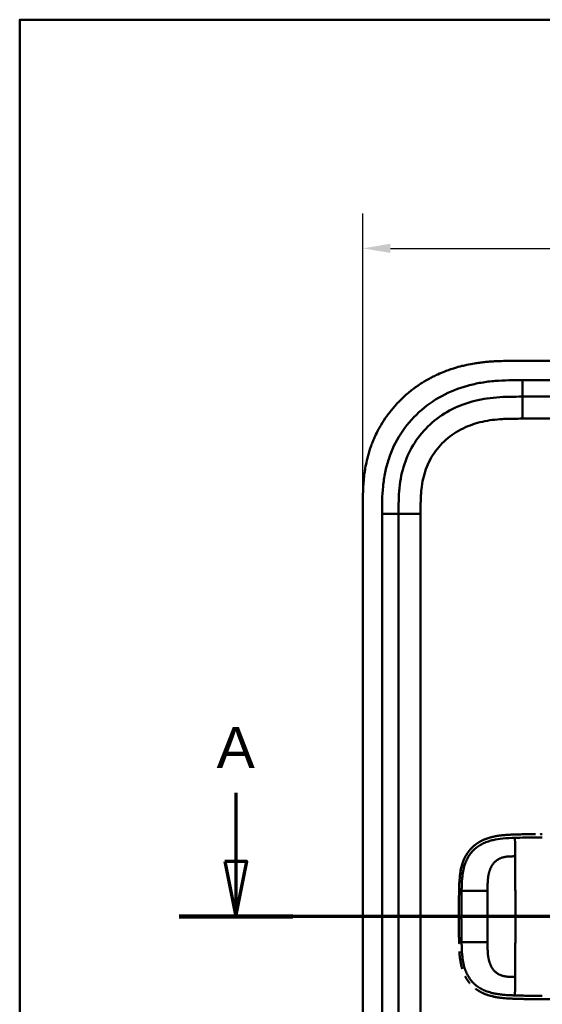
# Model space of a CAD drawing. Header units: millimetres. Extents: x 20 to 833, y 20 to 574.
# Tile 9 of 16: x 20 to 115, y 395 to 574. Entities that reach past the tile are written whole.
import ezdxf

# ---------------------------------------------------------------- set-up
doc = ezdxf.new("R2010")
doc.units = ezdxf.units.MM
doc.header["$LTSCALE"] = 2
for name, color, linetype, lineweight in [('Bemaßungen(DIN)', 7, 'Continuous', 25), ('Schnittansichtslinien(DIN)', 7, 'Continuous', 70), ('Sichtbare Kanten(DIN)', 7, 'Continuous', 50), ('Sichtbare tangentiale Kanten(DIN)', 7, 'Continuous', 50), ('Skizziergeometrie(DIN)', 7, 'Continuous', 50)]:
    doc.layers.add(name, color=color, linetype=linetype, lineweight=lineweight)
doc.styles.add('Aktuell-DINGroßer Text', font='arial.ttf')
doc.styles.add('STANDARD-DIN~0', font='arial.ttf')
doc.dimstyles.new('CAD-LAN', dxfattribs={"dimscale": 2, "dimtxt": 3.5, "dimasz": 2.5, "dimexe": 3.175, "dimexo": 0, "dimgap": 0.8, "dimtad": 1, "dimrnd": 1e-08, "dimtxsty": 'STANDARD-DIN~0', "dimcen": 0.09, "dimdle": 10, "dimclrd": 250, "dimclre": 250, "dimclrt": 250, "dimadec": 0, "dimazin": 2, "dimtfac": 1, "dimtmove": 0, "dimatfit": 3, "dimfxl": 1, "dimtolj": 1, "dimtzin": 0, "dimlwd": 25, "dimlwe": 25, "dimarcsym": 0})

# ---------------------------------------------------------------- blocks, each defined once
blk = doc.blocks.new('Ränder Standardrahmen')
at = {"layer": 'Skizziergeometrie(DIN)', "flags": 128}
blk.add_lwpolyline([(10, 10), (10, 287), (410, 287), (410, 10), (10, 10)], dxfattribs=at)
blk = doc.blocks.new('*D21')
at = {"layer": 'Bemaßungen(DIN)', "color": 250, "linetype": 'Continuous', "lineweight": 25, "true_color": 0x3f3f3f, "transparency": 16777216}
for p, q in [((82.41, 485.22), (82.41, 538.8)), ((296.41, 485.22), (296.41, 538.8)), ((87.41, 532.45), (291.41, 532.45))]:
    blk.add_line(p, q, dxfattribs=at)
at = {"layer": 'Bemaßungen(DIN)', "color": 250, "linetype": 'Continuous', "true_color": 0x3f3f3f, "transparency": 16777216}
for points in [[(87.41, 533.28), (87.41, 531.61), (82.41, 532.45)], [(291.41, 533.28), (291.41, 531.61), (296.41, 532.45)]]:
    blk.add_solid(points, dxfattribs=at)
at = {"layer": 'Defpoints', "color": 0, "linetype": 'Continuous', "transparency": 16777216}
for p in [(296.41, 532.45), (82.41, 485.22), (296.41, 485.22)]:
    blk.add_point(p, dxfattribs=at)
at = {"layer": 'Bemaßungen(DIN)', "color": 250, "linetype": 'Continuous', "lineweight": 25, "true_color": 0x3f3f3f, "transparency": 16777216, "insert": (181.63, 541.08), "char_height": 7, "attachment_point": 1, "style": 'STANDARD-DIN~0'}
blk.add_mtext('\\A1;214', dxfattribs=at)
blk = doc.blocks.new('2DTransSchnitt0')
at = {"layer": 'Schnittansichtslinien(DIN)', "linetype": 'Continuous'}
for p, q in [((29.658, 216.764), (29.658, 210.507)), ((157.173, 216.764), (157.173, 210.507)), ((28.658, 210.507), (29.658, 205.507)), ((30.658, 210.507), (28.658, 210.507)), ((29.658, 210.507), (29.658, 205.507)), ((29.658, 205.507), (30.658, 210.507)), ((156.173, 210.507), (157.173, 205.507)), ((158.173, 210.507), (156.173, 210.507)), ((157.173, 210.507), (157.173, 205.507)), ((157.173, 205.507), (158.173, 210.507)), ((162.342, 205.507), (24.488, 205.507))]:
    blk.add_line(p, q, dxfattribs=at)
at = {"layer": 'Schnittansichtslinien(DIN)', "linetype": 'Continuous', "lineweight": 140}
for p, q in [((34.827, 205.507), (24.488, 205.507)), ((162.342, 205.507), (152.003, 205.507))]:
    blk.add_line(p, q, dxfattribs=at)
at = {"layer": 'Schnittansichtslinien(DIN)', "linetype": 'Continuous', "flags": 128}
for points in [[(28.658, 210.507), (29.658, 205.507), (30.658, 210.507), (28.658, 210.507)], [(156.173, 210.507), (157.173, 205.507), (158.173, 210.507), (156.173, 210.507)]]:
    blk.add_lwpolyline(points, dxfattribs=at)
at = {"layer": 'Schnittansichtslinien(DIN)'}
for points in [[(28.658, 210.507), (29.658, 205.507), (30.658, 210.507), (28.658, 210.507)], [(156.173, 210.507), (157.173, 205.507), (158.173, 210.507), (156.173, 210.507)]]:
    blk.add_solid(points, dxfattribs=at)
at = {"layer": 'Schnittansichtslinien(DIN)', "char_height": 3.734, "attachment_point": 7, "style": 'Aktuell-DINGroßer Text'}
for insert in [(27.904, 219.007), (155.419, 219.007)]:
    blk.add_mtext('A', dxfattribs=dict(at, insert=insert))

msp = doc.modelspace()

# ---------------------------------------------------------------- linework, layer by layer
at = {"layer": 'Sichtbare Kanten(DIN)'}
for p, q in [((269.367, 512.001), (110.445, 512.001)), ((256.368, 505.501), (111.444, 505.501)), ((82.406, 485.217), (82.406, 293.786)), ((88.906, 484.217), (88.906, 294.786)), ((112.679, 396.029), (112.679, 396.029))]:
    msp.add_line(p, q, dxfattribs=at)
for radius, start, end in [(11.5, 148.39068, 148.43445), (11.6, 147.51746, 147.56366), (11.7, 146.65937, 146.70471), (11.5, 211.57112, 211.61294), (11.6, 212.44432, 212.48803), (11.7, 213.30625, 213.34865)]:
    msp.add_arc((114.906, 411.001), radius, start, end, dxfattribs=at)
for points, degree, knots in [([(110.445, 512.001), (109.847, 512.002), (108.796, 512.001), (107.585, 511.976), (106.672, 511.94), (106.062, 511.907), (105.3, 511.853), (104.689, 511.799), (103.926, 511.716), (103.315, 511.636), (102.4, 511.495), (101.489, 511.325), (100.283, 511.047), (99.386, 510.799), (98.498, 510.518), (97.912, 510.314), (97.04, 509.984), (96.181, 509.621), (94.92, 509.016), (93.83, 508.412), (92.516, 507.579), (91.505, 506.851), (90.297, 505.868), (89.379, 505.023), (88.299, 503.899), (87.491, 502.948), (86.556, 501.699), (85.872, 500.654), (85.179, 499.431), (84.761, 498.593), (84.378, 497.738), (84.141, 497.16), (83.868, 496.429), (83.668, 495.838), (83.442, 495.093), (83.279, 494.492), (83.061, 493.585), (82.878, 492.671), (82.691, 491.446), (82.589, 490.526), (82.514, 489.607), (82.476, 488.996), (82.442, 488.232), (82.424, 487.624), (82.412, 486.868), (82.406, 486.115), (82.406, 485.516), (82.406, 485.217)], 3, [0.00000945, 0.00000945, 0.00000945, 0.00000945, 0.04167564, 0.07292528, 0.08334182, 0.10417491, 0.11459146, 0.13542455, 0.1458411, 0.16667419, 0.17709074, 0.20834038, 0.22917347, 0.26042311, 0.27083965, 0.29167275, 0.30208929, 0.33333893, 0.35417202, 0.39583821, 0.4166713, 0.45833749, 0.47917058, 0.52083676, 0.54166985, 0.58333604, 0.60416913, 0.64583532, 0.66666841, 0.69791805, 0.70833459, 0.72916769, 0.73958423, 0.76041733, 0.77083387, 0.79166696, 0.80208351, 0.83333315, 0.85416624, 0.88541588, 0.89583243, 0.91666552, 0.92708206, 0.94791516, 0.9583317, 0.9791648, 0.99999789, 0.99999789, 0.99999789, 0.99999789]), ([(111.444, 505.501), (110.639, 505.501), (109.043, 505.5), (106.706, 505.393), (104.44, 505.116), (101.523, 504.479), (98.089, 503.117), (94.504, 500.574), (91.674, 497.231), (90.115, 493.953), (89.368, 491.124), (89.038, 488.907), (88.907, 486.601), (88.906, 485.017), (88.906, 484.217)], 3, [18.3883596, 18.3883596, 18.3883596, 18.3883596, 18.6318617, 18.875363, 19.1188643, 19.3623656, 19.8493681, 20.3363707, 20.8233732, 21.3103757, 21.553877, 21.7973783, 22.0408796, 22.2843823, 22.2843823, 22.2843823, 22.2843823]), ([(110.05, 425.936), (110.05, 425.936), (109.634, 425.922), (108.85, 425.892), (108.074, 425.844), (107.314, 425.764), (106.567, 425.633), (106.218, 425.558)], 5, [0, 0, 0, 0, 0, 0, 0.00023388, 0.21792631, 0.41257681, 0.41257681, 0.41257681, 0.41257681, 0.41257681, 0.41257681]), ([(110.249, 425.943), (110.226, 425.942), (110.203, 425.941), (110.137, 425.939), (110.093, 425.938), (110.05, 425.936)], 3, [0.495122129, 0.495122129, 0.495122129, 0.495122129, 0.502349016, 0.502349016, 0.515895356, 0.515895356, 0.515895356, 0.515895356]), ([(110.249, 425.943), (110.249, 425.943), (110.249, 425.943), (110.249, 425.943), (110.249, 425.943), (110.249, 425.943), (110.249, 425.943), (110.25, 425.943), (110.251, 425.943), (110.254, 425.943), (110.256, 425.943), (110.265, 425.943), (110.271, 425.944), (110.297, 425.945), (110.317, 425.945), (110.396, 425.948), (110.455, 425.95), (110.551, 425.952), (110.588, 425.954), (110.644, 425.955), (110.663, 425.956), (110.691, 425.957), (110.7, 425.957), (110.714, 425.957), (110.719, 425.957), (110.726, 425.958), (110.728, 425.958), (110.731, 425.958), (110.733, 425.958), (110.734, 425.958), (110.735, 425.958), (110.736, 425.958), (110.736, 425.958), (110.737, 425.958), (110.737, 425.958), (110.737, 425.958), (110.737, 425.958), (110.737, 425.958), (110.737, 425.958), (110.737, 425.958), (110.737, 425.958), (110.737, 425.958)], 3, [0, 0, 0, 0, 0.000030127, 0.000030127, 0.00007034, 0.00007034, 0.000146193, 0.000146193, 0.000373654, 0.000373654, 0.001055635, 0.001055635, 0.003100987, 0.003100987, 0.009236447, 0.009236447, 0.027643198, 0.027643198, 0.039082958, 0.039082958, 0.044805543, 0.044805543, 0.047668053, 0.047668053, 0.049100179, 0.049100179, 0.049817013, 0.049817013, 0.050176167, 0.050176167, 0.050356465, 0.050356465, 0.050447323, 0.050447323, 0.050493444, 0.050493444, 0.050517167, 0.050517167, 0.050529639, 0.050529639, 0.050543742, 0.050543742, 0.050543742, 0.050543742]), ([(111.41, 425.975), (111.401, 425.975), (111.393, 425.975), (111.183, 425.97), (110.982, 425.965), (110.766, 425.959), (110.752, 425.958), (110.737, 425.958)], 3, [0.373932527, 0.373932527, 0.373932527, 0.373932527, 0.376597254, 0.376597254, 0.439473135, 0.439473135, 0.443987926, 0.443987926, 0.443987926, 0.443987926]), ([(111.41, 425.975), (111.41, 425.975), (111.41, 425.975), (111.41, 425.975), (111.411, 425.975), (111.411, 425.975), (111.411, 425.975), (111.413, 425.975), (111.414, 425.975), (111.419, 425.975), (111.422, 425.975), (111.436, 425.976), (111.446, 425.976), (111.488, 425.977), (111.52, 425.978), (111.646, 425.98), (111.741, 425.983), (111.867, 425.985), (111.897, 425.986), (111.943, 425.987), (111.958, 425.987), (111.981, 425.987), (111.989, 425.987), (112, 425.988), (112.004, 425.988), (112.01, 425.988), (112.012, 425.988), (112.015, 425.988), (112.016, 425.988), (112.017, 425.988), (112.018, 425.988), (112.018, 425.988), (112.019, 425.988), (112.019, 425.988), (112.019, 425.988), (112.019, 425.988), (112.019, 425.988), (112.019, 425.988), (112.019, 425.988), (112.02, 425.988)], 3, [0, 0, 0, 0, 0.000046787, 0.000046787, 0.000086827, 0.000086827, 0.000206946, 0.000206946, 0.000567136, 0.000567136, 0.001647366, 0.001647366, 0.004887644, 0.004887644, 0.014608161, 0.014608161, 0.043771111, 0.043771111, 0.053078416, 0.053078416, 0.057732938, 0.057732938, 0.060060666, 0.060060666, 0.0612249, 0.0612249, 0.061807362, 0.061807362, 0.062098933, 0.062098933, 0.062245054, 0.062245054, 0.062318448, 0.062318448, 0.062355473, 0.062355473, 0.062374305, 0.062374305, 0.06239437, 0.06239437, 0.06239437, 0.06239437]), ([(112.628, 425.998), (112.617, 425.998), (112.607, 425.998), (112.403, 425.995), (112.211, 425.992), (112.02, 425.988)], 3, [0.247650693, 0.247650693, 0.247650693, 0.247650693, 0.250845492, 0.250845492, 0.310534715, 0.310534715, 0.310534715, 0.310534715]), ([(112.628, 425.998), (112.628, 425.998), (112.628, 425.998), (112.628, 425.998), (112.628, 425.998), (112.629, 425.998), (112.629, 425.998), (112.631, 425.998), (112.632, 425.998), (112.637, 425.998), (112.64, 425.998), (112.654, 425.998), (112.665, 425.998), (112.707, 425.999), (112.739, 425.999), (112.866, 426.001), (112.962, 426.002), (113.087, 426.004), (113.116, 426.004), (113.16, 426.004), (113.174, 426.005), (113.196, 426.005), (113.203, 426.005), (113.214, 426.005), (113.218, 426.005), (113.223, 426.005), (113.225, 426.005), (113.228, 426.005), (113.229, 426.005), (113.23, 426.005), (113.23, 426.005), (113.231, 426.005), (113.231, 426.005), (113.232, 426.005), (113.232, 426.005), (113.232, 426.005), (113.232, 426.005), (113.232, 426.005), (113.232, 426.005), (113.232, 426.005)], 3, [0, 0, 0, 0, 0.000043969, 0.000043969, 0.000083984, 0.000083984, 0.000204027, 0.000204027, 0.000564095, 0.000564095, 0.001644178, 0.001644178, 0.004884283, 0.004884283, 0.014604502, 0.014604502, 0.04376599, 0.04376599, 0.052593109, 0.052593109, 0.057007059, 0.057007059, 0.059214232, 0.059214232, 0.060317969, 0.060317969, 0.060869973, 0.060869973, 0.061146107, 0.061146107, 0.061284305, 0.061284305, 0.061353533, 0.061353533, 0.061388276, 0.061388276, 0.061405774, 0.061405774, 0.061423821, 0.061423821, 0.061423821, 0.061423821]), ([(114.744, 426.014), (114.744, 426.014), (114.744, 426.014), (114.744, 426.014), (114.744, 426.014), (114.744, 426.014), (114.745, 426.014), (114.746, 426.014), (114.746, 426.014), (114.749, 426.014), (114.75, 426.014), (114.77, 426.014), (114.788, 426.014), (114.83, 426.014), (114.854, 426.014), (114.91, 426.014), (114.943, 426.014), (114.986, 426.014), (114.996, 426.014), (115.011, 426.014), (115.014, 426.014), (115.019, 426.014), (115.02, 426.014), (115.022, 426.014), (115.022, 426.014), (115.023, 426.014), (115.023, 426.014), (115.023, 426.014), (115.023, 426.014), (115.024, 426.014)], 3, [0, 0, 0, 0, 0.000010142, 0.000010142, 0.000037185, 0.000037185, 0.000109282, 0.000109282, 0.000301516, 0.000301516, 0.000814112, 0.000814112, 0.00628175, 0.00628175, 0.013571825, 0.013571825, 0.023292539, 0.023292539, 0.026532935, 0.026532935, 0.027613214, 0.027613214, 0.02797342, 0.02797342, 0.028093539, 0.028093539, 0.028133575, 0.028133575, 0.028179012, 0.028179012, 0.028179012, 0.028179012]), ([(100.383, 420.183), (100.383, 420.183), (100.383, 420.183), (100.383, 420.183), (100.383, 420.183), (100.383, 420.184), (100.383, 420.184), (100.383, 420.185), (100.383, 420.185), (100.385, 420.193), (100.388, 420.201), (100.392, 420.218), (100.395, 420.227), (100.404, 420.261), (100.411, 420.286), (100.455, 420.443), (100.495, 420.574), (100.594, 420.876), (100.657, 421.047), (101.02, 421.947), (101.43, 422.63), (102.106, 423.407), (102.299, 423.602), (102.57, 423.843), (102.638, 423.902), (102.732, 423.979), (102.755, 423.998), (102.808, 424.04), (102.846, 424.07), (102.869, 424.087)], 3, [0, 0, 0, 0, 0.00001917, 0.00001917, 0.00005748, 0.00005748, 0.00013409, 0.00013409, 0.00028731, 0.00028731, 0.00273867, 0.00273867, 0.00568457, 0.00568457, 0.01354037, 0.01354037, 0.05545009, 0.05545009, 0.11134724, 0.11134724, 0.35517064, 0.35517064, 0.44356643, 0.44356643, 0.47298656, 0.47298656, 0.4827917, 0.4827917, 0.49507826, 0.49507826, 0.49507826, 0.49507826]), ([(104.482, 425.02), (104.409, 424.989), (104.069, 424.84), (103.737, 424.672), (103.414, 424.481), (103.104, 424.269), (102.869, 424.087)], 5, [0.61062915, 0.61062915, 0.61062915, 0.61062915, 0.61062915, 0.61062915, 0.65331117, 0.81171679, 0.81171679, 0.81171679, 0.81171679, 0.81171679, 0.81171679]), ([(104.482, 425.02), (104.482, 425.02), (104.482, 425.02), (104.482, 425.02), (104.483, 425.02), (104.485, 425.021), (104.486, 425.021), (104.492, 425.024), (104.497, 425.026), (104.514, 425.033), (104.526, 425.038), (104.605, 425.071), (104.671, 425.097), (104.828, 425.158), (104.918, 425.191), (105.252, 425.307), (105.499, 425.381), (105.833, 425.468), (105.917, 425.489), (106.03, 425.516), (106.058, 425.522), (106.13, 425.538), (106.188, 425.551), (106.218, 425.558)], 3, [0, 0, 0, 0, 0.00003654, 0.00003654, 0.00018252, 0.00018252, 0.00076618, 0.00076618, 0.00242803, 0.00242803, 0.00685953, 0.00685953, 0.03049566, 0.03049566, 0.06201176, 0.06201176, 0.14610436, 0.14610436, 0.1741175, 0.1741175, 0.18345461, 0.18345461, 0.19786845, 0.19786845, 0.19786845, 0.19786845]), ([(101.742, 422.979), (101.609, 422.812), (101.429, 422.566), (101.262, 422.309), (101.109, 422.04), (100.969, 421.762), (100.93, 421.679)], 5, [0.97812109, 0.97812109, 0.97812109, 0.97812109, 0.97812109, 0.97812109, 1.08869603, 1.13469167, 1.13469167, 1.13469167, 1.13469167, 1.13469167, 1.13469167]), ([(99.919, 415.89), (99.936, 416.629), (99.96, 417.37), (100.106, 418.917), (100.24, 419.73), (100.549, 420.75), (100.636, 420.999), (100.768, 421.323), (100.803, 421.403), (100.85, 421.51), (100.862, 421.536), (100.892, 421.601), (100.919, 421.657), (100.93, 421.679)], 3, [0, 0, 0, 0, 0.22193256, 0.22193256, 0.46716083, 0.46716083, 0.54829262, 0.54829262, 0.57530617, 0.57530617, 0.58430949, 0.58430949, 0.59766622, 0.59766622, 0.59766622, 0.59766622]), ([(100.383, 420.183), (100.376, 420.157), (100.295, 419.85), (100.227, 419.538), (100.169, 419.224), (100.122, 418.908), (100.086, 418.618)], 5, [1.29338836, 1.29338836, 1.29338836, 1.29338836, 1.29338836, 1.29338836, 1.30638847, 1.4503927, 1.4503927, 1.4503927, 1.4503927, 1.4503927, 1.4503927]), ([(99.863, 410.791), (99.863, 410.791), (99.863, 410.792), (99.863, 410.792), (99.863, 410.792), (99.863, 410.793), (99.863, 410.793), (99.863, 410.795), (99.863, 410.796), (99.863, 410.801), (99.863, 410.804), (99.863, 410.819), (99.863, 410.83), (99.863, 410.873), (99.863, 410.905), (99.863, 411.035), (99.863, 411.132), (99.863, 411.521), (99.864, 411.812), (99.868, 412.541), (99.872, 412.979), (99.88, 413.744), (99.885, 414.072), (99.905, 415.353), (99.915, 416.307), (99.968, 417.257)], 3, [0, 0, 0, 0, 0.00008576, 0.00008576, 0.00012576, 0.00012576, 0.00024577, 0.00024577, 0.00060577, 0.00060577, 0.00168578, 0.00168578, 0.0049258, 0.0049258, 0.01464581, 0.01464581, 0.04380589, 0.04380589, 0.13128689, 0.13128689, 0.26250768, 0.26250768, 0.36092522, 0.36092522, 0.64677913, 0.64677913, 0.64677913, 0.64677913]), ([(99.885, 414.112), (99.886, 414.117), (99.887, 414.217), (99.896, 414.81), (99.906, 415.35), (99.919, 415.89)], 3, [0.11540999, 0.11540999, 0.11540999, 0.11540999, 0.13127697, 0.13127697, 0.29329903, 0.29329903, 0.29329903, 0.29329903]), ([(99.91, 415.497), (99.91, 415.497), (99.91, 415.497), (99.91, 415.497), (99.91, 415.498), (99.91, 415.498), (99.91, 415.498), (99.91, 415.5), (99.91, 415.501), (99.91, 415.506), (99.91, 415.51), (99.911, 415.524), (99.911, 415.535), (99.912, 415.578), (99.912, 415.61), (99.915, 415.725), (99.917, 415.808), (99.919, 415.89)], 3, [0, 0, 0, 0, 0.000033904, 0.000033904, 0.000073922, 0.000073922, 0.000193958, 0.000193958, 0.000554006, 0.000554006, 0.001634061, 0.001634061, 0.004874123, 0.004874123, 0.014594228, 0.014594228, 0.039322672, 0.039322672, 0.039322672, 0.039322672]), ([(99.867, 409.687), (99.867, 409.687), (99.867, 409.687), (99.867, 409.688), (99.867, 409.688), (99.867, 409.688), (99.867, 409.689), (99.867, 409.69), (99.867, 409.692), (99.867, 409.696), (99.867, 409.7), (99.867, 409.714), (99.867, 409.725), (99.867, 409.768), (99.866, 409.801), (99.866, 409.93), (99.865, 410.028), (99.864, 410.416), (99.863, 410.708), (99.863, 411.437), (99.864, 411.874), (99.869, 412.717), (99.873, 413.123), (99.878, 413.528)], 3, [0, 0, 0, 0, 0.00006518, 0.00006518, 0.00010518, 0.00010518, 0.00022519, 0.00022519, 0.00058521, 0.00058521, 0.00166523, 0.00166523, 0.00490526, 0.00490526, 0.01462529, 0.01462529, 0.04378543, 0.04378543, 0.13126692, 0.13126692, 0.26248759, 0.26248759, 0.38414897, 0.38414897, 0.38414897, 0.38414897]), ([(99.872, 412.958), (99.872, 412.958), (99.872, 412.958), (99.872, 412.958), (99.872, 412.959), (99.872, 412.959), (99.872, 412.96), (99.872, 412.961), (99.872, 412.962), (99.872, 412.967), (99.872, 412.971), (99.872, 412.985), (99.872, 412.996), (99.873, 413.039), (99.873, 413.072), (99.874, 413.201), (99.875, 413.298), (99.878, 413.561), (99.88, 413.726), (99.882, 413.891)], 3, [0, 0, 0, 0, 0.000075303, 0.000075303, 0.000115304, 0.000115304, 0.000235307, 0.000235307, 0.000595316, 0.000595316, 0.001675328, 0.001675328, 0.004915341, 0.004915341, 0.014635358, 0.014635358, 0.043795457, 0.043795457, 0.093385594, 0.093385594, 0.093385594, 0.093385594]), ([(99.885, 414.112), (99.885, 414.112), (99.885, 414.112), (99.885, 414.112), (99.885, 414.112), (99.885, 414.113), (99.885, 414.113), (99.886, 414.115), (99.886, 414.116), (99.886, 414.121), (99.886, 414.124), (99.886, 414.139), (99.886, 414.15), (99.887, 414.193), (99.887, 414.225), (99.889, 414.355), (99.891, 414.452), (99.893, 414.586), (99.893, 414.622), (99.894, 414.672), (99.895, 414.686), (99.895, 414.702), (99.895, 414.705), (99.895, 414.707), (99.895, 414.708), (99.895, 414.708), (99.895, 414.708), (99.895, 414.708), (99.895, 414.708), (99.895, 414.708), (99.895, 414.709), (99.895, 414.709)], 3, [0, 0, 0, 0, 0.000042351, 0.000042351, 0.000082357, 0.000082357, 0.000202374, 0.000202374, 0.000562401, 0.000562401, 0.001642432, 0.001642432, 0.004882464, 0.004882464, 0.014602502, 0.014602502, 0.043762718, 0.043762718, 0.054697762, 0.054697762, 0.058798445, 0.058798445, 0.059567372, 0.059567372, 0.059642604, 0.059642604, 0.059680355, 0.059680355, 0.059699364, 0.059699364, 0.059718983, 0.059718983, 0.059718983, 0.059718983]), ([(99.885, 414.112), (99.886, 414.118), (99.887, 414.224), (99.889, 414.371), (99.891, 414.461), (99.893, 414.585), (99.893, 414.619), (99.894, 414.666), (99.894, 414.679), (99.895, 414.696), (99.895, 414.701), (99.895, 414.706), (99.895, 414.707), (99.895, 414.707), (99.895, 414.708), (99.895, 414.708), (99.895, 414.708), (99.895, 414.708), (99.895, 414.708), (99.895, 414.708), (99.895, 414.709), (99.895, 414.709)], 3, [0.442471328, 0.442471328, 0.442471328, 0.442471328, 0.459325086, 0.459325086, 0.486465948, 0.486465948, 0.496643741, 0.496643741, 0.500460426, 0.500460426, 0.501891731, 0.501891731, 0.50203941, 0.50203941, 0.502113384, 0.502113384, 0.502150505, 0.502150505, 0.5021692, 0.5021692, 0.502188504, 0.502188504, 0.502188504, 0.502188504]), ([(99.865, 411.884), (99.865, 411.827), (99.864, 411.725), (99.864, 411.624), (99.864, 411.522), (99.863, 411.421), (99.863, 411.377)], 5, [0.37812876, 0.37812876, 0.37812876, 0.37812876, 0.37812876, 0.37812876, 0.40694036, 0.428804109, 0.428804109, 0.428804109, 0.428804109, 0.428804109, 0.428804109]), ([(99.867, 409.687), (99.868, 409.547), (99.869, 409.407), (99.87, 409.266), (99.871, 409.214), (99.871, 409.161), (99.871, 409.109)], 3, [0.132443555, 0.132443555, 0.132443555, 0.132443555, 0.174407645, 0.174407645, 0.174407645, 0.190155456, 0.190155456, 0.190155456, 0.190155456]), ([(99.877, 408.526), (99.877, 408.526), (99.877, 408.526), (99.877, 408.526), (99.877, 408.526), (99.877, 408.527), (99.877, 408.527), (99.877, 408.529), (99.877, 408.53), (99.877, 408.535), (99.877, 408.538), (99.877, 408.553), (99.877, 408.564), (99.877, 408.607), (99.876, 408.639), (99.875, 408.769), (99.874, 408.866), (99.873, 408.987), (99.872, 409.012), (99.872, 409.048), (99.872, 409.06), (99.872, 409.078), (99.872, 409.085), (99.872, 409.094), (99.872, 409.097), (99.872, 409.101), (99.872, 409.103), (99.872, 409.105), (99.872, 409.106), (99.871, 409.107), (99.871, 409.107), (99.871, 409.108), (99.871, 409.108), (99.871, 409.108), (99.871, 409.108), (99.871, 409.109), (99.871, 409.109), (99.871, 409.109), (99.871, 409.109), (99.871, 409.109)], 3, [0, 0, 0, 0, 0.000031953, 0.000031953, 0.000071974, 0.000071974, 0.000192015, 0.000192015, 0.000552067, 0.000552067, 0.001632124, 0.001632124, 0.004872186, 0.004872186, 0.014592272, 0.014592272, 0.043752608, 0.043752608, 0.05104132, 0.05104132, 0.054685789, 0.054685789, 0.056508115, 0.056508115, 0.057419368, 0.057419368, 0.057875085, 0.057875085, 0.058103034, 0.058103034, 0.0582171, 0.0582171, 0.058274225, 0.058274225, 0.058302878, 0.058302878, 0.058317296, 0.058317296, 0.058332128, 0.058332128, 0.058332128, 0.058332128]), ([(99.877, 408.526), (99.879, 408.385), (99.881, 408.244), (99.883, 408.103), (99.884, 408.048), (99.884, 407.993), (99.885, 407.938)], 3, [0.248417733, 0.248417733, 0.248417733, 0.248417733, 0.290654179, 0.290654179, 0.290654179, 0.307101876, 0.307101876, 0.307101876, 0.307101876]), ([(99.895, 407.341), (99.895, 407.341), (99.895, 407.341), (99.895, 407.342), (99.895, 407.342), (99.895, 407.342), (99.895, 407.343), (99.895, 407.344), (99.894, 407.345), (99.894, 407.35), (99.894, 407.354), (99.894, 407.368), (99.894, 407.379), (99.893, 407.422), (99.893, 407.455), (99.891, 407.584), (99.889, 407.681), (99.887, 407.805), (99.887, 407.832), (99.886, 407.872), (99.886, 407.885), (99.886, 407.905), (99.886, 407.912), (99.885, 407.922), (99.885, 407.925), (99.885, 407.93), (99.885, 407.932), (99.885, 407.934), (99.885, 407.935), (99.885, 407.936), (99.885, 407.937), (99.885, 407.937), (99.885, 407.937), (99.885, 407.938), (99.885, 407.938), (99.885, 407.938), (99.885, 407.938), (99.885, 407.938), (99.885, 407.938), (99.885, 407.938)], 3, [0, 0, 0, 0, 0.000053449, 0.000053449, 0.000093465, 0.000093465, 0.000213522, 0.000213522, 0.000573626, 0.000573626, 0.001653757, 0.001653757, 0.004893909, 0.004893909, 0.014614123, 0.014614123, 0.043774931, 0.043774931, 0.051769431, 0.051769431, 0.055766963, 0.055766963, 0.057765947, 0.057765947, 0.05876565, 0.05876565, 0.059265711, 0.059265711, 0.059515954, 0.059515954, 0.059641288, 0.059641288, 0.059704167, 0.059704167, 0.059735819, 0.059735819, 0.059751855, 0.059751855, 0.059768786, 0.059768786, 0.059768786, 0.059768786]), ([(99.895, 407.341), (99.897, 407.206), (99.899, 407.071), (99.902, 406.937), (99.904, 406.802), (99.907, 406.667), (99.91, 406.533)], 3, [0.366689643, 0.366689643, 0.366689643, 0.366689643, 0.406900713, 0.406900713, 0.406900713, 0.447266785, 0.447266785, 0.447266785, 0.447266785]), ([(99.918, 406.147), (99.918, 406.147), (99.918, 406.147), (99.918, 406.147), (99.918, 406.147), (99.918, 406.148), (99.918, 406.148), (99.918, 406.152), (99.918, 406.155), (99.918, 406.171), (99.918, 406.183), (99.915, 406.297), (99.913, 406.398), (99.911, 406.511), (99.91, 406.533), (99.91, 406.533)], 3, [0, 0, 0, 0, 0.000014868, 0.000014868, 0.000074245, 0.000074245, 0.000192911, 0.000192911, 0.001142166, 0.001142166, 0.004938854, 0.004938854, 0.035317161, 0.035317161, 0.038679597, 0.038679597, 0.038679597, 0.038679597]), ([(100.114, 403.198), (100.114, 403.198), (100.114, 403.198), (100.114, 403.198), (100.114, 403.198), (100.114, 403.199), (100.113, 403.199), (100.113, 403.201), (100.113, 403.202), (100.112, 403.207), (100.112, 403.211), (100.11, 403.225), (100.108, 403.235), (100.103, 403.278), (100.098, 403.31), (100.082, 403.438), (100.07, 403.534), (100.027, 403.92), (100.003, 404.21), (99.98, 404.562), (99.976, 404.624), (99.972, 404.686)], 3, [0, 0, 0, 0, 0.00003489, 0.00003489, 0.00007493, 0.00007493, 0.00019502, 0.00019502, 0.00055514, 0.00055514, 0.00163526, 0.00163526, 0.00487537, 0.00487537, 0.01459547, 0.01459547, 0.04375692, 0.04375692, 0.13126731, 0.13126731, 0.14987755, 0.14987755, 0.14987755, 0.14987755]), ([(100.114, 403.198), (100.149, 402.95), (100.205, 402.606), (100.273, 402.264), (100.356, 401.925), (100.453, 401.591), (100.482, 401.498)], 5, [0.31433668, 0.31433668, 0.31433668, 0.31433668, 0.31433668, 0.31433668, 0.43750456, 0.48594884, 0.48594884, 0.48594884, 0.48594884, 0.48594884, 0.48594884]), ([(101.05, 400.11), (101.068, 400.076), (101.207, 399.817), (101.359, 399.567), (101.522, 399.327), (101.697, 399.098), (101.857, 398.908)], 5, [0.63578119, 0.63578119, 0.63578119, 0.63578119, 0.63578119, 0.63578119, 0.65520572, 0.78405735, 0.78405735, 0.78405735, 0.78405735, 0.78405735, 0.78405735]), ([(102.942, 397.885), (103.165, 397.717), (103.442, 397.532), (103.729, 397.363), (104.023, 397.212), (104.324, 397.077), (104.374, 397.055)], 5, [0.94147194, 0.94147194, 0.94147194, 0.94147194, 0.94147194, 0.94147194, 1.09060804, 1.12015227, 1.12015227, 1.12015227, 1.12015227, 1.12015227, 1.12015227]), ([(113.121, 396.024), (113.121, 396.024), (113.121, 396.024), (113.121, 396.024), (113.121, 396.024), (113.12, 396.024), (113.12, 396.024), (113.118, 396.024), (113.117, 396.024), (113.112, 396.024), (113.109, 396.024), (113.094, 396.024), (113.084, 396.024), (113.041, 396.024), (113.009, 396.025), (112.881, 396.026), (112.786, 396.028), (112.404, 396.033), (112.118, 396.038), (111.403, 396.052), (110.978, 396.062), (109.916, 396.094), (109.286, 396.115), (107.723, 396.217), (106.8, 396.323), (105.546, 396.63), (105.188, 396.737), (104.716, 396.912), (104.592, 396.961), (104.448, 397.022), (104.425, 397.032), (104.394, 397.046), (104.385, 397.05), (104.376, 397.053), (104.376, 397.054), (104.375, 397.054), (104.374, 397.054), (104.374, 397.055), (104.374, 397.055), (104.374, 397.055), (104.374, 397.055), (104.374, 397.055)], 3, [0, 0, 0, 0, 0.00005241, 0.00005241, 0.00009242, 0.00009242, 0.00021245, 0.00021245, 0.0005725, 0.0005725, 0.00165256, 0.00165256, 0.00489264, 0.00489264, 0.01461281, 0.01461281, 0.04377449, 0.04377449, 0.13125587, 0.13125587, 0.2625352, 0.2625352, 0.45952046, 0.45952046, 0.75581351, 0.75581351, 0.87730662, 0.87730662, 0.92088603, 0.92088603, 0.92905535, 0.92905535, 0.93211897, 0.93211897, 0.93240621, 0.93240621, 0.93251398, 0.93251398, 0.93253419, 0.93253419, 0.93255263, 0.93255263, 0.93255263, 0.93255263]), ([(114.16, 396.016), (114.16, 396.016), (114.16, 396.016), (114.16, 396.016), (114.16, 396.016), (114.159, 396.016), (114.159, 396.016), (114.157, 396.016), (114.156, 396.016), (114.151, 396.016), (114.148, 396.016), (114.133, 396.016), (114.123, 396.016), (114.08, 396.016), (114.048, 396.016), (113.919, 396.017), (113.823, 396.017), (113.439, 396.02), (113.151, 396.023), (112.002, 396.038), (111.139, 396.056), (109.704, 396.102), (109.104, 396.124), (107.631, 396.228), (106.761, 396.334), (105.555, 396.627), (105.196, 396.734), (104.723, 396.909), (104.6, 396.958), (104.455, 397.019), (104.433, 397.029), (104.401, 397.043), (104.393, 397.046), (104.381, 397.051), (104.378, 397.053), (104.375, 397.054), (104.375, 397.054), (104.374, 397.054), (104.374, 397.055), (104.374, 397.055), (104.374, 397.055), (104.374, 397.055), (104.374, 397.055), (104.374, 397.055)], 3, [0, 0, 0, 0, 0.0000491, 0.0000491, 0.0000891, 0.0000891, 0.0002091, 0.0002091, 0.0005692, 0.0005692, 0.0016492, 0.0016492, 0.0048893, 0.0048893, 0.0146095, 0.0146095, 0.0437711, 0.0437711, 0.1312516, 0.1312516, 0.3939292, 0.3939292, 0.5799593, 0.5799593, 0.8598793, 0.8598793, 0.9815506, 0.9815506, 1.0251294, 1.0251294, 1.0332985, 1.0332985, 1.036362, 1.036362, 1.0375109, 1.0375109, 1.0376187, 1.0376187, 1.0376591, 1.0376591, 1.0376717, 1.0376717, 1.0376858, 1.0376858, 1.0376858, 1.0376858]), ([(110.724, 396.07), (110.724, 396.07), (110.724, 396.07), (110.723, 396.07), (110.723, 396.07), (110.723, 396.07), (110.722, 396.07), (110.721, 396.07), (110.719, 396.07), (110.715, 396.07), (110.711, 396.07), (110.697, 396.071), (110.686, 396.071), (110.644, 396.072), (110.613, 396.073), (110.487, 396.077), (110.393, 396.08), (110.291, 396.083), (110.282, 396.084), (110.267, 396.084), (110.26, 396.084), (110.254, 396.085), (110.254, 396.085), (110.253, 396.085), (110.253, 396.085), (110.253, 396.085), (110.253, 396.085), (110.253, 396.085), (110.253, 396.085), (110.253, 396.085)], 3, [0, 0, 0, 0, 0.00008353, 0.00008353, 0.00012354, 0.00012354, 0.000243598, 0.000243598, 0.00060375, 0.00060375, 0.001683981, 0.001683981, 0.004924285, 0.004924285, 0.014644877, 0.014644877, 0.043810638, 0.043810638, 0.046544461, 0.046544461, 0.048595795, 0.048595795, 0.048641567, 0.048641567, 0.048665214, 0.048665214, 0.048677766, 0.048677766, 0.048692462, 0.048692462, 0.048692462, 0.048692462]), ([(111.983, 396.04), (111.983, 396.04), (111.983, 396.04), (111.982, 396.04), (111.982, 396.04), (111.981, 396.04), (111.981, 396.04), (111.979, 396.04), (111.978, 396.04), (111.975, 396.041), (111.973, 396.041), (111.94, 396.041), (111.908, 396.042), (111.841, 396.043), (111.805, 396.044), (111.644, 396.047), (111.517, 396.05), (111.392, 396.053), (111.39, 396.053), (111.388, 396.053), (111.388, 396.053), (111.388, 396.053)], 3, [0, 0, 0, 0, 0.000037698, 0.000037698, 0.000112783, 0.000112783, 0.000262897, 0.000262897, 0.000563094, 0.000563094, 0.001163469, 0.001163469, 0.010769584, 0.010769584, 0.02174434, 0.02174434, 0.060254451, 0.060254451, 0.060863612, 0.060863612, 0.060907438, 0.060907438, 0.060907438, 0.060907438]), ([(113.121, 396.024), (113.121, 396.024), (113.121, 396.024), (113.121, 396.024), (113.121, 396.024), (113.12, 396.024), (113.12, 396.024), (113.118, 396.024), (113.116, 396.024), (113.11, 396.024), (113.105, 396.024), (113.081, 396.024), (113.061, 396.024), (112.882, 396.026), (112.717, 396.028), (112.564, 396.031), (112.564, 396.031), (112.564, 396.031)], 3, [0, 0, 0, 0, 0.000011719, 0.000011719, 0.000058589, 0.000058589, 0.000246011, 0.000246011, 0.000620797, 0.000620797, 0.002119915, 0.002119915, 0.008116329, 0.008116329, 0.056609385, 0.056609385, 0.056677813, 0.056677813, 0.056677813, 0.056677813]), ([(116.664, 396.013), (116.664, 396.013), (116.664, 396.013), (116.663, 396.013), (116.663, 396.013), (116.662, 396.013), (116.661, 396.013), (116.659, 396.013), (116.657, 396.013), (116.653, 396.013), (116.65, 396.013), (116.642, 396.013), (116.637, 396.013), (116.62, 396.013), (116.609, 396.013), (116.573, 396.013), (116.549, 396.013), (116.458, 396.013), (116.393, 396.013), (115.978, 396.014), (115.629, 396.013), (114.904, 396.013), (114.532, 396.014), (113.809, 396.017), (113.466, 396.02), (113.121, 396.024)], 3, [0, 0, 0, 0, 0.00005223, 0.00005223, 0.00015665, 0.00015665, 0.0003655, 0.0003655, 0.0007832, 0.0007832, 0.00161859, 0.00161859, 0.00328937, 0.00328937, 0.00663094, 0.00663094, 0.01403004, 0.01403004, 0.03376103, 0.03376103, 0.1389984, 0.1389984, 0.25220566, 0.25220566, 0.35698351, 0.35698351, 0.35698351, 0.35698351])]:
    msp.add_open_spline(points, degree=degree, knots=knots, dxfattribs=at)
for points, degree in [([(113.816, 426.01), (113.62, 426.009), (113.426, 426.007), (113.232, 426.005)], 3), ([(115.05, 426.014), (115.041, 426.014), (115.032, 426.014), (115.024, 426.014)], 3), ([(106.065, 396.504), (106.391, 396.429), (106.72, 396.367), (107.051, 396.314), (107.384, 396.271), (107.719, 396.235)], 5), ([(109.145, 396.128), (109.325, 396.119), (109.506, 396.111), (109.687, 396.104), (109.869, 396.097), (110.05, 396.091)], 5)]:
    msp.add_open_spline(points, degree=degree, dxfattribs=at)
at = {"layer": 'Sichtbare tangentiale Kanten(DIN)'}
for p, q in [((111.444, 508.501), (256.368, 508.501)), ((111.444, 505.501), (111.444, 508.501)), ((111.444, 501.501), (111.444, 505.501)), ((256.368, 501.501), (111.444, 501.501)), ((85.906, 294.786), (85.906, 484.217)), ((88.906, 484.217), (85.906, 484.217)), ((92.906, 484.217), (88.906, 484.217)), ((92.906, 484.217), (92.906, 294.786)), ((100.37, 415.672), (105.095, 415.672)), ((105.095, 415.672), (105.095, 415.68)), ((100.37, 406.356), (105.095, 406.356)), ((105.095, 406.356), (105.095, 406.347))]:
    msp.add_line(p, q, dxfattribs=at)
for centre, major_axis, start_param, end_param in [((105.012, 410.454), (0.005, 10.727), 4.7645546, 5.2203318), ((105.012, 411.573), (0.005, -10.727), 1.0628535, 1.5185692)]:
    msp.add_ellipse(centre, major_axis=major_axis, ratio=0.0085792, start_param=start_param, end_param=end_param, dxfattribs=at)
for points, degree, knots in [([(85.906, 484.217), (85.906, 485.017), (85.907, 486.664), (86.048, 489.197), (86.421, 491.721), (87.288, 495.01), (89.126, 498.879), (92.459, 502.812), (96.651, 505.783), (100.629, 507.357), (103.946, 508.08), (106.468, 508.387), (108.992, 508.5), (110.639, 508.501), (111.444, 508.501)], 3, [18.388359, 18.388359, 18.388359, 18.388359, 18.6318621, 18.8753634, 19.1188646, 19.3623659, 19.8493685, 20.336371, 20.8233735, 21.3103761, 21.5538774, 21.7973786, 22.0408799, 22.2843826, 22.2843826, 22.2843826, 22.2843826]), ([(111.444, 501.501), (111.28, 501.501), (111.117, 501.501), (110.953, 501.501), (110.511, 501.501), (110.068, 501.499), (109.625, 501.493), (109.473, 501.49), (109.321, 501.488), (109.168, 501.484), (109.092, 501.482), (109.016, 501.481), (108.94, 501.478), (108.864, 501.476), (108.787, 501.474), (108.708, 501.471), (108.398, 501.461), (108.104, 501.449), (107.798, 501.431), (107.791, 501.431), (107.783, 501.43), (107.776, 501.43), (107.159, 501.394), (106.571, 501.342), (105.978, 501.266), (105.968, 501.265), (105.959, 501.264), (105.95, 501.263), (105.35, 501.185), (104.758, 501.084), (104.168, 500.953), (104.163, 500.952), (104.157, 500.95), (104.152, 500.949), (103.553, 500.815), (102.956, 500.649), (102.377, 500.451), (102.373, 500.45), (102.37, 500.448), (102.367, 500.447), (101.78, 500.246), (101.199, 500.007), (100.64, 499.735), (100.081, 499.462), (99.536, 499.152), (99.016, 498.807), (98.497, 498.463), (97.999, 498.082), (97.531, 497.67), (97.061, 497.256), (96.616, 496.804), (96.21, 496.328), (95.806, 495.853), (95.433, 495.345), (95.102, 494.817), (94.773, 494.292), (94.479, 493.738), (94.23, 493.174), (93.983, 492.615), (93.773, 492.031), (93.604, 491.443), (93.603, 491.439), (93.602, 491.435), (93.6, 491.431), (93.434, 490.853), (93.306, 490.266), (93.207, 489.672), (93.206, 489.663), (93.204, 489.654), (93.203, 489.645), (93.107, 489.056), (93.04, 488.467), (92.995, 487.85), (92.994, 487.843), (92.994, 487.835), (92.993, 487.828), (92.971, 487.523), (92.955, 487.229), (92.943, 486.928), (92.93, 486.617), (92.922, 486.309), (92.916, 486.001), (92.906, 485.404), (92.906, 484.81), (92.906, 484.217)], 3, [0, 0, 0, 0, 0.0490671, 0.0490671, 0.0490671, 0.1818725, 0.1818725, 0.1818725, 0.2275822, 0.2275822, 0.2275822, 0.2504376, 0.2504376, 0.2504376, 0.2732931, 0.2732931, 0.2732931, 0.3625526, 0.3625526, 0.3625526, 0.3647147, 0.3647147, 0.3647147, 0.5447737, 0.5447737, 0.5447737, 0.5475879, 0.5475879, 0.5475879, 0.7297386, 0.7297386, 0.7297386, 0.7313885, 0.7313885, 0.7313885, 0.9165146, 0.9165146, 0.9165146, 0.9175992, 0.9175992, 0.9175992, 1.1050076, 1.1050076, 1.1050076, 1.2924792, 1.2924792, 1.2924792, 1.4799717, 1.4799717, 1.4799717, 1.6686885, 1.6686885, 1.6686885, 1.8566662, 1.8566662, 1.8566662, 2.0435313, 2.0435313, 2.0435313, 2.2286199, 2.2286199, 2.2286199, 2.2299464, 2.2299464, 2.2299464, 2.4117448, 2.4117448, 2.4117448, 2.4144628, 2.4144628, 2.4144628, 2.594816, 2.594816, 2.594816, 2.5970115, 2.5970115, 2.5970115, 2.6862568, 2.6862568, 2.6862568, 2.7781066, 2.7781066, 2.7781066, 2.9561096, 2.9561096, 2.9561096, 2.9561096]), ([(110.066, 425.328), (109.324, 425.303), (108.584, 425.273), (107.86, 425.202), (107.257, 425.143), (106.668, 425.057), (106.093, 424.925), (106.045, 424.913), (105.996, 424.902), (105.946, 424.89), (105.63, 424.812), (105.317, 424.719), (105.021, 424.613), (104.724, 424.507), (104.44, 424.387), (104.159, 424.246), (103.914, 424.123), (103.67, 423.983), (103.44, 423.83), (103.21, 423.676), (102.994, 423.511), (102.788, 423.33), (102.734, 423.283), (102.68, 423.234), (102.627, 423.184), (102.399, 422.968), (102.186, 422.734), (101.994, 422.484), (101.801, 422.234), (101.627, 421.967), (101.474, 421.688), (101.326, 421.419), (101.196, 421.138), (101.082, 420.844), (100.969, 420.549), (100.871, 420.24), (100.786, 419.907), (100.78, 419.883), (100.774, 419.86), (100.769, 419.838), (100.682, 419.484), (100.609, 419.1), (100.553, 418.687), (100.517, 418.422), (100.49, 418.169), (100.468, 417.901), (100.465, 417.865), (100.462, 417.832), (100.46, 417.8), (100.434, 417.472), (100.415, 417.135), (100.401, 416.783), (100.388, 416.431), (100.381, 416.168), (100.37, 415.672)], 3, [0, 0, 0, 0, 0.2307616, 0.2307616, 0.2307616, 0.4232269, 0.4232269, 0.4232269, 0.4395154, 0.4395154, 0.4395154, 0.5437339, 0.5437339, 0.5437339, 0.6479524, 0.6479524, 0.6479524, 0.7391727, 0.7391727, 0.7391727, 0.8303931, 0.8303931, 0.8303931, 0.8541945, 0.8541945, 0.8541945, 0.9564832, 0.9564832, 0.9564832, 1.0587718, 1.0587718, 1.0587718, 1.1575136, 1.1575136, 1.1575136, 1.2562554, 1.2562554, 1.2562554, 1.2634816, 1.2634816, 1.2634816, 1.383867, 1.383867, 1.383867, 1.4613031, 1.4613031, 1.4613031, 1.4716059, 1.4716059, 1.4716059, 1.5781685, 1.5781685, 1.5781685, 1.684731, 1.684731, 1.684731, 1.684731]), ([(115.05, 425.404), (115.032, 425.404), (115.014, 425.404), (114.997, 425.404), (114.764, 425.404), (114.522, 425.403), (114.298, 425.402), (113.719, 425.4), (113.105, 425.395), (112.509, 425.386), (112.457, 425.386), (112.405, 425.385), (112.353, 425.384), (112.199, 425.382), (112.047, 425.379), (111.895, 425.376), (111.284, 425.365), (110.673, 425.348), (110.066, 425.328)], 3, [0, 0, 0, 0, 0.00531619, 0.00531619, 0.00531619, 0.07550479, 0.07550479, 0.07550479, 0.25684052, 0.25684052, 0.25684052, 0.27252586, 0.27252586, 0.27252586, 0.31946639, 0.31946639, 0.31946639, 0.50757072, 0.50757072, 0.50757072, 0.50757072]), ([(105.095, 415.68), (105.092, 416.205), (105.086, 417.586), (105.221, 419.116), (105.892, 420.925), (107.331, 421.796), (108.582, 421.972), (109.424, 421.963), (110.113, 421.98)], 5, [0, 0, 0, 0, 0, 0, 0.2491944, 0.4991944, 0.7491944, 0.9991944, 0.9991944, 0.9991944, 0.9991944, 0.9991944, 0.9991944]), ([(100.32, 411.013), (100.32, 410.819), (100.321, 410.626), (100.321, 410.433), (100.324, 409.468), (100.333, 408.502), (100.348, 407.529), (100.352, 407.334), (100.355, 407.142), (100.358, 406.955), (100.362, 406.769), (100.366, 406.577), (100.37, 406.377), (100.37, 406.37), (100.37, 406.363), (100.37, 406.356)], 3, [0, 0, 0, 0, 0.05795206, 0.05795206, 0.05795206, 0.34771308, 0.34771308, 0.34771308, 0.40585328, 0.40585328, 0.40585328, 0.46369354, 0.46369354, 0.46369354, 0.46581276, 0.46581276, 0.46581276, 0.46581276]), ([(105.104, 411.013), (104.64, 411.013), (104.306, 411.013), (103.903, 411.013), (103.5, 411.013), (103.106, 411.013), (102.712, 411.013), (102.614, 411.013), (102.515, 411.013), (102.417, 411.013), (102.122, 411.013), (101.827, 411.013), (101.529, 411.013), (101.48, 411.013), (101.43, 411.013), (101.38, 411.013), (101.33, 411.013), (101.281, 411.013), (101.231, 411.013), (100.981, 411.013), (100.73, 411.013), (100.473, 411.013), (100.421, 411.013), (100.37, 411.013), (100.32, 411.013)], 3, [0, 0, 0, 0, 0.13009876, 0.13009876, 0.13009876, 0.26019753, 0.26019753, 0.26019753, 0.29272222, 0.29272222, 0.29272222, 0.39029629, 0.39029629, 0.39029629, 0.40655864, 0.40655864, 0.40655864, 0.42282098, 0.42282098, 0.42282098, 0.50413271, 0.50413271, 0.50413271, 0.52039505, 0.52039505, 0.52039505, 0.52039505]), ([(110.066, 396.7), (110.023, 396.701), (109.979, 396.703), (109.935, 396.704), (109.669, 396.713), (109.404, 396.724), (109.145, 396.736), (108.73, 396.756), (108.318, 396.782), (107.896, 396.822), (107.605, 396.85), (107.316, 396.885), (107.036, 396.926), (106.756, 396.968), (106.489, 397.016), (106.222, 397.075), (106.134, 397.094), (106.045, 397.114), (105.955, 397.136), (105.638, 397.213), (105.324, 397.306), (105.026, 397.413), (104.728, 397.519), (104.443, 397.639), (104.162, 397.78), (103.916, 397.903), (103.672, 398.044), (103.441, 398.197), (103.21, 398.351), (102.994, 398.516), (102.788, 398.697), (102.735, 398.743), (102.682, 398.791), (102.63, 398.84), (102.402, 399.056), (102.189, 399.291), (101.996, 399.541), (101.803, 399.791), (101.629, 400.058), (101.475, 400.337), (101.327, 400.606), (101.197, 400.887), (101.083, 401.182), (100.969, 401.477), (100.871, 401.787), (100.786, 402.12), (100.78, 402.144), (100.774, 402.167), (100.769, 402.187), (100.68, 402.551), (100.606, 402.946), (100.549, 403.37), (100.515, 403.63), (100.489, 403.876), (100.467, 404.138), (100.464, 404.169), (100.462, 404.198), (100.46, 404.226), (100.434, 404.554), (100.415, 404.891), (100.401, 405.244), (100.388, 405.596), (100.381, 405.86), (100.37, 406.356)], 3, [0, 0, 0, 0, 0.0135271, 0.0135271, 0.0135271, 0.0957917, 0.0957917, 0.0957917, 0.2275588, 0.2275588, 0.2275588, 0.3181985, 0.3181985, 0.3181985, 0.4088383, 0.4088383, 0.4088383, 0.4385873, 0.4385873, 0.4385873, 0.5430912, 0.5430912, 0.5430912, 0.6475951, 0.6475951, 0.6475951, 0.7390043, 0.7390043, 0.7390043, 0.8304135, 0.8304135, 0.8304135, 0.8537246, 0.8537246, 0.8537246, 0.9560852, 0.9560852, 0.9560852, 1.0584459, 1.0584459, 1.0584459, 1.157356, 1.157356, 1.157356, 1.2562662, 1.2562662, 1.2562662, 1.263312, 1.263312, 1.263312, 1.386941, 1.386941, 1.386941, 1.4624438, 1.4624438, 1.4624438, 1.4715048, 1.4715048, 1.4715048, 1.5781325, 1.5781325, 1.5781325, 1.6847601, 1.6847601, 1.6847601, 1.6847601]), ([(105.095, 406.347), (105.092, 405.812), (105.086, 404.449), (105.218, 402.91), (105.896, 401.103), (107.327, 400.233), (108.586, 400.055), (109.605, 400.06), (110.113, 400.048)], 5, [0, 0, 0, 0, 0, 0, 0.24920002, 0.49920002, 0.74920002, 0.99920002, 0.99920002, 0.99920002, 0.99920002, 0.99920002, 0.99920002]), ([(115.05, 396.624), (115.03, 396.624), (115.01, 396.624), (114.99, 396.624), (114.78, 396.624), (114.573, 396.624), (114.366, 396.625), (114.159, 396.626), (113.953, 396.627), (113.746, 396.628), (113.539, 396.629), (113.333, 396.631), (113.128, 396.633), (113.051, 396.634), (112.974, 396.635), (112.896, 396.636), (112.768, 396.638), (112.639, 396.639), (112.511, 396.641), (112.304, 396.644), (112.099, 396.648), (111.895, 396.651), (111.691, 396.655), (111.486, 396.66), (111.281, 396.665), (111.076, 396.669), (110.873, 396.675), (110.672, 396.68), (110.471, 396.686), (110.268, 396.693), (110.066, 396.7)], 3, [0, 0, 0, 0, 0.00593799, 0.00593799, 0.00593799, 0.06876696, 0.06876696, 0.06876696, 0.13141451, 0.13141451, 0.13141451, 0.19404693, 0.19404693, 0.19404693, 0.2177013, 0.2177013, 0.2177013, 0.25674204, 0.25674204, 0.25674204, 0.3195011, 0.3195011, 0.3195011, 0.38223166, 0.38223166, 0.38223166, 0.44495846, 0.44495846, 0.44495846, 0.5075707, 0.5075707, 0.5075707, 0.5075707])]:
    msp.add_open_spline(points, degree=degree, knots=knots, dxfattribs=at)
for points, degree in [([(110.113, 421.98), (110.102, 423.293), (110.087, 424.422), (110.066, 425.328)], 3), ([(110.113, 421.98), (110.128, 420.186), (110.138, 418.109), (110.143, 415.816), (110.145, 413.415), (110.145, 411.014)], 5), ([(110.145, 411.013), (108.61, 411.013), (106.93, 411.013), (105.104, 411.013)], 3), ([(110.113, 400.048), (110.128, 401.842), (110.138, 403.918), (110.143, 406.211), (110.145, 408.612), (110.145, 411.013)], 5), ([(110.145, 411.013), (111.659, 411.013), (113.269, 411.013), (115.05, 411.013)], 3), ([(110.113, 400.048), (110.107, 399.264), (110.099, 398.53), (110.09, 397.855), (110.079, 397.244), (110.066, 396.7)], 5)]:
    msp.add_open_spline(points, degree=degree, dxfattribs=at)
msp.add_rational_spline([(100.32, 411.014), (100.32, 411.111), (100.321, 411.207), (100.321, 411.304), (100.321, 411.4), (100.321, 411.497), (100.321, 411.593), (100.323, 412.366), (100.33, 413.139), (100.34, 413.911), (100.342, 414.097), (100.345, 414.29), (100.348, 414.491), (100.352, 414.695), (100.355, 414.888), (100.358, 415.072), (100.362, 415.256), (100.366, 415.448), (100.37, 415.65), (100.37, 415.658), (100.37, 415.665), (100.37, 415.672)], [1, 1, 1, 1, 1.00008958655, 1.00008958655, 1, 1, 1, 1, 1.00223380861, 1.00223380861, 1, 1.00382742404, 1.00382742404, 1, 1.00355055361, 1.00355055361, 1, 1, 1, 1], degree=3, knots=[0, 0, 0, 0, 0.02894743, 0.02894743, 0.02894743, 0.05789486, 0.05789486, 0.05789486, 0.28973545, 0.28973545, 0.28973545, 0.34769404, 0.34769404, 0.34769404, 0.40585376, 0.40585376, 0.40585376, 0.46369222, 0.46369222, 0.46369222, 0.46581292, 0.46581292, 0.46581292, 0.46581292], dxfattribs=at)

# ---------------------------------------------------------------- block references
at = {"xscale": 2, "yscale": 2, "zscale": 2}
msp.add_blockref('Ränder Standardrahmen', (0, 0), dxfattribs=at)
at = {"layer": 'Schnittansichtslinien(DIN)', "xscale": 2, "yscale": 2, "zscale": 2}
msp.add_blockref('2DTransSchnitt0', (0, 0), dxfattribs=at)

# ---------------------------------------------------------------- dimensions: what is measured, and where the dimension line sits
at = {"layer": 'Bemaßungen(DIN)', "color": 250, "linetype": 'Continuous', "lineweight": 25, "true_color": 0x3f3f3f}
dim = msp.add_linear_dim(base=(296.406, 532.448), p1=(82.406, 485.217), p2=(296.406, 485.217), angle=180, dimstyle='CAD-LAN', override={"dimgap": 0.8, "dimdec": 2, "dimtol": 0, "dimlim": 0, "dimtp": 0, "dimtm": 0, "dimtdec": 2, "dimtofl": 0, "dimatfit": 1}, dxfattribs=at)
dim.commit()
dim.dimension.update_dxf_attribs({"geometry": '*D21', "text_midpoint": (189.406, 532.448), "dimtype": 160})

doc.saveas('drawing.dxf')
